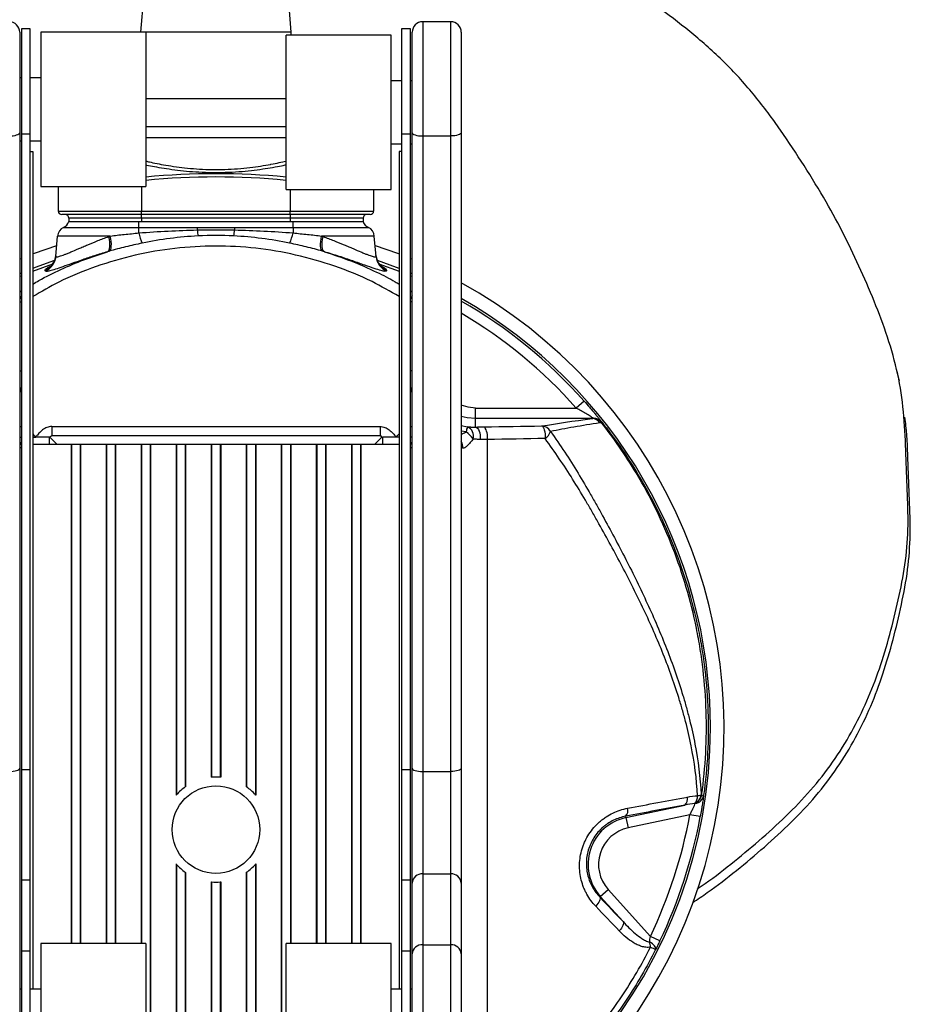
# Model space of a CAD drawing. Header units: millimetres. Extents: x 825 to 1221, y 673 to 1327.
# Tile 3 of 4: x 967 to 1221, y 828 to 1109. Entities that reach past the tile are written whole.
import ezdxf

# ---------------------------------------------------------------- set-up
doc = ezdxf.new("R2010")
doc.units = ezdxf.units.MM

msp = doc.modelspace()

# ---------------------------------------------------------------- linework, layer by layer
at = {"color": 7, "linetype": 'Continuous', "lineweight": 25}
for p, q in [((1007.01, 1176.86), (1001.27, 1105.08)), ((1044.27, 1105.08), (1038.53, 1176.86)), ((1089.77, 1108.08), (1081.77, 1108.08)), ((966.77, 1105.08), (966.77, 1076.42)), ((969.77, 1106.08), (967.27, 1106.08)), ((967.27, 1106.08), (967.27, 1076.12)), ((969.77, 1076.12), (969.77, 1106.08)), ((1002.77, 1105.08), (972.77, 1105.08)), ((972.77, 1105.08), (972.77, 1083.08)), ((1002.77, 1105.08), (1002.77, 1083.08)), ((1021.85, 1105.08), (1002.77, 1105.08)), ((1044.27, 1105.08), (1021.85, 1105.08)), ((1072.77, 1104.26), (1042.77, 1104.26)), ((1042.77, 1060.26), (1042.77, 1104.26)), ((1044.27, 1104.26), (1044.27, 1105.08)), ((1072.77, 1060.26), (1072.77, 1104.26)), ((1078.27, 1106.08), (1075.77, 1106.08)), ((1075.77, 1106.08), (1075.77, 1076.12)), ((1078.27, 1076.12), (1078.27, 1106.08)), ((1078.77, 1076.42), (1078.77, 1105.08)), ((1092.77, 1105.08), (1092.77, 1076.42)), ((967.27, 1092.08), (966.77, 1092.08)), ((972.77, 1092.08), (969.77, 1092.08)), ((1075.77, 1091.26), (1072.77, 1091.26)), ((1078.77, 1091.26), (1078.27, 1091.26)), ((1021.85, 1086.08), (1002.77, 1086.08)), ((1042.77, 1086.08), (1021.85, 1086.08)), ((972.77, 1083.08), (972.77, 1061.08)), ((1002.77, 1083.08), (1002.77, 1061.08)), ((966.77, 1076.42), (966.77, 895.07)), ((967.27, 1076.12), (969.77, 1076.12)), ((967.27, 1076.12), (967.27, 894.76)), ((969.77, 894.76), (969.77, 1076.12)), ((1021.85, 1078.08), (1002.77, 1078.08)), ((1042.77, 1078.08), (1021.85, 1078.08)), ((1075.77, 1076.12), (1078.27, 1076.12)), ((1075.77, 1076.12), (1075.77, 894.76)), ((1078.27, 894.76), (1078.27, 1076.12)), ((1078.77, 895.07), (1078.77, 1076.42)), ((1092.77, 1076.42), (1092.77, 895.07)), ((966.77, 1074.08), (967.27, 1074.08)), ((969.77, 1074.08), (972.77, 1074.08)), ((1002.77, 1075.08), (1042.77, 1075.08)), ((1072.77, 1073.26), (1075.77, 1073.26)), ((1078.27, 1073.26), (1078.77, 1073.26)), ((1081.77, 1075.51), (1089.77, 1075.51)), ((1081.77, 1075.51), (1081.77, 894.16)), ((1089.77, 894.16), (1089.77, 1075.51)), ((969.77, 1071.08), (970.52, 1071.08)), ((970.52, 1071.08), (970.52, 832.08)), ((1075.77, 1071.08), (1075.02, 1071.08)), ((1075.02, 1071.08), (1075.02, 832.08)), ((972.77, 1061.08), (1002.77, 1061.08)), ((977.77, 1061.08), (977.77, 1054.08)), ((1042.77, 1060.26), (1072.77, 1060.26)), ((1067.77, 1060.26), (1067.77, 1054.08)), ((977.77, 1054.08), (1001.57, 1054.08)), ((1001.57, 1054.08), (1043.97, 1054.08)), ((1001.57, 1053.08), (1001.57, 1054.08)), ((1043.97, 1053.08), (1043.97, 1054.08)), ((1043.97, 1054.08), (1067.77, 1054.08)), ((1001.57, 1053.08), (978.77, 1053.08)), ((1001.57, 1052.08), (980.77, 1052.08)), ((980.77, 1052.08), (980.77, 1051.08)), ((980.77, 1051.08), (1000.77, 1051.08)), ((1000.77, 1051.08), (1044.77, 1051.08)), ((1000.77, 1049.39), (1000.77, 1051.08)), ((1043.97, 1053.08), (1001.57, 1053.08)), ((1001.57, 1052.08), (1001.57, 1053.08)), ((1043.97, 1052.08), (1001.57, 1052.08)), ((1001.57, 1052.08), (1001.57, 1051.08)), ((1066.77, 1053.08), (1043.97, 1053.08)), ((1043.97, 1053.08), (1043.97, 1052.08)), ((1064.77, 1052.08), (1043.97, 1052.08)), ((1043.97, 1052.08), (1043.97, 1051.08)), ((1044.77, 1049.39), (1044.77, 1051.08)), ((1044.77, 1051.08), (1064.77, 1051.08)), ((1064.77, 1052.08), (1064.77, 1051.08)), ((979.25, 1049.39), (1000.77, 1049.39)), ((1000.77, 1047.83), (1000.77, 1049.39)), ((1000.77, 1049.39), (1017.46, 1049.39)), ((1017.46, 1049.39), (1017.46, 1048.67)), ((1028.07, 1049.39), (1044.77, 1049.39)), ((1028.07, 1049.39), (1028.07, 1048.67)), ((1044.77, 1049.39), (1066.28, 1049.39)), ((1044.77, 1049.39), (1044.77, 1047.83)), ((977.07, 1041.12), (977.58, 1046.95)), ((992.62, 1046.95), (977.58, 1046.95)), ((1067.95, 1046.95), (1052.91, 1046.95)), ((1068.46, 1041.12), (1067.95, 1046.95)), ((966.77, 1040.33), (967.27, 1040.54)), ((1068.5, 1040.97), (1068.44, 1041.4)), ((1078.27, 1040.54), (1078.77, 1040.33)), ((970.52, 1036.94), (976.2, 1039.02)), ((1069.29, 1039.04), (1075.02, 1036.94)), ((1071.48, 1037.23), (1071.46, 1036.98)), ((967.27, 1036.33), (966.77, 1036.12)), ((966.77, 1035.41), (967.27, 1035.63)), ((1078.77, 1036.12), (1078.27, 1036.33)), ((1078.27, 1035.63), (1078.77, 1035.41)), ((1217.79, 1005.49), (1217.2, 1008.13)), ((1096.83, 994.87), (1096.83, 997.87)), ((1096.83, 997.87), (1125.6, 997.87)), ((1127.84, 999.86), (1125.6, 997.87)), ((1096.83, 992.45), (1096.83, 994.87)), ((1130.09, 994.87), (1096.83, 994.87)), ((975.93, 992.58), (975.93, 989.99)), ((975.93, 992.58), (1069.6, 992.58)), ((1069.6, 992.58), (1069.6, 989.99)), ((966.77, 989.58), (967.27, 989.58)), ((970.52, 989.58), (971.35, 989.58)), ((975.25, 989.58), (971.35, 989.58)), ((977.4, 987.58), (975.39, 989.59)), ((975.93, 989.99), (1069.6, 989.99)), ((1068.14, 987.58), (1070.14, 989.59)), ((1074.19, 989.58), (1070.28, 989.58)), ((1075.02, 989.58), (1074.19, 989.58)), ((1078.77, 989.58), (1078.27, 989.58)), ((970.52, 987.58), (981.41, 987.58)), ((981.41, 987.58), (981.41, 845.08)), ((981.41, 987.58), (981.52, 987.58)), ((981.52, 987.58), (981.52, 845.08)), ((981.52, 987.58), (984.02, 987.58)), ((984.02, 987.58), (984.02, 845.08)), ((984.02, 987.58), (984.12, 987.58)), ((984.12, 987.58), (984.12, 845.08)), ((984.12, 987.58), (991.41, 987.58)), ((991.41, 987.58), (991.41, 845.08)), ((991.41, 987.58), (991.52, 987.58)), ((991.52, 987.58), (991.52, 845.08)), ((991.52, 987.58), (994.02, 987.58)), ((994.02, 987.58), (994.02, 845.08)), ((994.02, 987.58), (994.12, 987.58)), ((994.12, 987.58), (994.12, 845.08)), ((994.12, 987.58), (1001.41, 987.58)), ((1001.41, 987.58), (1001.41, 845.08)), ((1001.41, 987.58), (1001.52, 987.58)), ((1001.52, 987.58), (1001.52, 845.08)), ((1001.52, 987.58), (1004.02, 987.58)), ((1004.02, 987.58), (1004.02, 800.08)), ((1004.02, 987.58), (1004.12, 987.58)), ((1004.12, 987.58), (1004.12, 800.08)), ((1004.12, 987.58), (1011.41, 987.58)), ((1011.41, 987.58), (1011.41, 887.39)), ((1011.41, 987.58), (1011.52, 987.58)), ((1011.52, 987.58), (1011.52, 887.51)), ((1011.52, 987.58), (1014.02, 987.58)), ((1014.02, 987.58), (1014.02, 889.77)), ((1014.02, 987.58), (1014.12, 987.58)), ((1014.12, 987.58), (1014.12, 889.84)), ((1014.12, 987.58), (1021.41, 987.58)), ((1021.41, 987.58), (1021.41, 892.52)), ((1021.41, 987.58), (1021.52, 987.58)), ((1021.52, 987.58), (1021.52, 892.53)), ((1021.52, 987.58), (1024.02, 987.58)), ((1024.02, 987.58), (1024.02, 892.53)), ((1024.02, 987.58), (1024.12, 987.58)), ((1024.12, 987.58), (1024.12, 892.52)), ((1024.12, 987.58), (1031.41, 987.58)), ((1031.41, 987.58), (1031.41, 889.84)), ((1031.41, 987.58), (1031.52, 987.58)), ((1031.52, 987.58), (1031.52, 889.77)), ((1031.52, 987.58), (1034.02, 987.58)), ((1034.02, 987.58), (1034.02, 887.51)), ((1034.02, 987.58), (1034.12, 987.58)), ((1034.12, 987.58), (1034.12, 887.39)), ((1034.12, 987.58), (1041.41, 987.58)), ((1041.41, 987.58), (1041.41, 800.08)), ((1041.41, 987.58), (1041.52, 987.58)), ((1041.52, 987.58), (1041.52, 800.08)), ((1041.52, 987.58), (1044.02, 987.58)), ((1044.02, 987.58), (1044.02, 845.08)), ((1044.02, 987.58), (1044.12, 987.58)), ((1044.12, 987.58), (1044.12, 845.08)), ((1044.12, 987.58), (1051.41, 987.58)), ((1051.41, 987.58), (1051.41, 845.08)), ((1051.41, 987.58), (1051.52, 987.58)), ((1051.52, 987.58), (1051.52, 845.08)), ((1051.52, 987.58), (1054.02, 987.58)), ((1054.02, 987.58), (1054.02, 845.08)), ((1054.02, 987.58), (1054.12, 987.58)), ((1054.12, 987.58), (1054.12, 845.08)), ((1054.12, 987.58), (1061.41, 987.58)), ((1061.41, 987.58), (1061.41, 845.08)), ((1061.41, 987.58), (1061.52, 987.58)), ((1061.52, 987.58), (1061.52, 845.08)), ((1061.52, 987.58), (1064.02, 987.58)), ((1064.02, 987.58), (1064.02, 845.08)), ((1064.02, 987.58), (1064.12, 987.58)), ((1064.12, 987.58), (1064.12, 845.08)), ((1064.12, 987.58), (1075.02, 987.58)), ((966.77, 895.07), (966.77, 862.33)), ((967.27, 894.76), (969.77, 894.76)), ((967.27, 894.76), (967.27, 863.2)), ((969.77, 863.2), (969.77, 894.76)), ((1075.77, 894.76), (1078.27, 894.76)), ((1075.77, 894.76), (1075.77, 863.2)), ((1078.27, 863.2), (1078.27, 894.76)), ((1078.77, 862.33), (1078.77, 895.07)), ((1081.77, 894.16), (1089.77, 894.16)), ((1081.77, 894.16), (1081.77, 864.93)), ((1089.77, 864.93), (1089.77, 894.16)), ((1092.77, 895.07), (1092.77, 862.33)), ((1139.76, 881), (1156.56, 884.57)), ((1139.68, 881.38), (1139.76, 881)), ((1139.76, 881), (1140.39, 878.07)), ((1158.02, 881.82), (1140.39, 878.07)), ((1160.97, 881.28), (1158.02, 881.82)), ((1011.41, 867.78), (1011.41, 800.08)), ((1011.52, 867.66), (1011.52, 800.08)), ((1014.02, 865.4), (1014.02, 800.08)), ((1014.12, 865.33), (1014.12, 800.08)), ((1031.41, 865.33), (1031.41, 800.08)), ((1031.52, 865.4), (1031.52, 800.08)), ((1034.02, 867.66), (1034.02, 800.08)), ((1034.12, 867.78), (1034.12, 800.08)), ((967.27, 863.2), (969.77, 863.2)), ((967.27, 863.2), (967.27, 843.01)), ((969.77, 843.01), (969.77, 863.2)), ((1021.41, 862.65), (1021.41, 800.08)), ((1021.52, 862.64), (1021.52, 800.08)), ((1024.02, 862.64), (1024.02, 800.08)), ((1024.12, 862.65), (1024.12, 800.08)), ((1075.77, 863.2), (1078.27, 863.2)), ((1075.77, 863.2), (1075.77, 843.01)), ((1078.27, 843.01), (1078.27, 863.2)), ((1081.77, 864.93), (1081.77, 844.74)), ((1081.77, 864.93), (1089.77, 864.93)), ((1089.77, 844.74), (1089.77, 864.93)), ((966.77, 862.33), (966.77, 842.14)), ((1078.77, 842.14), (1078.77, 862.33)), ((1092.77, 862.33), (1092.77, 842.14)), ((1132.46, 858.52), (1134.68, 860.52)), ((1134.68, 860.52), (1146.75, 847.12)), ((1132.28, 858.36), (1132.46, 858.52)), ((1138.94, 851.32), (1132.46, 858.52)), ((1149.45, 845.83), (1146.75, 847.12)), ((967.27, 843.01), (969.77, 843.01)), ((967.27, 843.01), (967.27, 800.08)), ((969.77, 800.08), (969.77, 843.01)), ((1002.77, 845.08), (972.77, 845.08)), ((972.77, 845.08), (972.77, 801.08)), ((1002.77, 845.08), (1002.77, 801.08)), ((1072.77, 845.08), (1042.77, 845.08)), ((1042.77, 823.08), (1042.77, 845.08)), ((1072.77, 823.08), (1072.77, 845.08)), ((1075.77, 843.01), (1075.77, 800.08)), ((1075.77, 843.01), (1078.27, 843.01)), ((1078.27, 800.08), (1078.27, 843.01)), ((1081.77, 844.74), (1081.77, 798.08)), ((1081.77, 844.74), (1089.77, 844.74)), ((1089.77, 798.08), (1089.77, 844.74)), ((966.77, 842.14), (966.77, 801.08)), ((1078.77, 801.08), (1078.77, 842.14)), ((1092.77, 842.14), (1092.77, 801.08)), ((967.27, 832.08), (966.77, 832.08)), ((972.77, 832.08), (969.77, 832.08)), ((1075.77, 832.08), (1072.77, 832.08)), ((1078.77, 832.08), (1078.27, 832.08))]:
    msp.add_line(p, q, dxfattribs=at)
at = {"color": 1, "linetype": 'Continuous', "lineweight": 25}
for p, q in [((1081.77, 1108.08), (1081.77, 1075.51)), ((1089.77, 1075.51), (1089.77, 1108.08)), ((1001.57, 1061.08), (1001.57, 1054.08)), ((1043.97, 1060.26), (1043.97, 1054.08)), ((966.77, 1031.02), (967.27, 1031.31)), ((1078.27, 1031.32), (1078.77, 1031.02)), ((966.77, 1029.86), (967.27, 1029.07)), ((1078.77, 1029.86), (1078.27, 1029.07)), ((966.77, 1028.18), (967.27, 1028.18)), ((1078.77, 1028.18), (1078.27, 1028.18)), ((966.77, 1008.52), (967.27, 1008.52)), ((1078.77, 1008.52), (1078.27, 1008.52)), ((1092.77, 992.91), (1094.59, 992.5)), ((975.25, 987.58), (975.25, 989.58)), ((1070.28, 989.58), (1070.28, 987.58)), ((1094.17, 991.06), (1092.77, 991.22)), ((966.77, 986.58), (967.27, 986.58)), ((1078.27, 986.58), (1078.77, 986.58))]:
    msp.add_line(p, q, dxfattribs=at)
at = {"color": 7, "linetype": 'Continuous', "lineweight": 25, "flags": 128}
for points in [[(963.77, 1075.51), (964.35, 1075.53), (964.92, 1075.58), (965.43, 1075.66), (965.89, 1075.78), (966.26, 1075.91), (966.54, 1076.07), (966.71, 1076.24), (966.77, 1076.42)], [(1078.77, 1076.42), (1078.83, 1076.24), (1079, 1076.07), (1079.27, 1075.91), (1079.65, 1075.78), (1080.1, 1075.66), (1080.62, 1075.58), (1081.18, 1075.53), (1081.77, 1075.51)], [(1092.77, 1076.42), (1092.71, 1076.24), (1092.54, 1076.07), (1092.26, 1075.91), (1091.89, 1075.78), (1091.43, 1075.66), (1090.92, 1075.58), (1090.35, 1075.53), (1089.77, 1075.51)], [(991.82, 1042.46), (992.06, 1042.63), (992.26, 1042.93), (992.4, 1043.35), (992.48, 1043.89), (992.5, 1044.52), (992.46, 1045.23), (992.36, 1046), (992.2, 1046.8)], [(992.31, 1042.61), (992.54, 1042.78), (992.71, 1043.09), (992.84, 1043.52), (992.91, 1044.06), (992.92, 1044.69), (992.88, 1045.39), (992.78, 1046.16), (992.62, 1046.95)], [(1053.22, 1042.61), (1053, 1042.78), (1052.82, 1043.09), (1052.7, 1043.52), (1052.63, 1044.06), (1052.61, 1044.69), (1052.66, 1045.39), (1052.76, 1046.16), (1052.91, 1046.95)], [(1053.71, 1042.46), (1053.47, 1042.63), (1053.28, 1042.93), (1053.14, 1043.35), (1053.06, 1043.89), (1053.04, 1044.52), (1053.08, 1045.23), (1053.18, 1046), (1053.34, 1046.8)], [(970.52, 1041.84), (970.95, 1042.01), (977.35, 1044.29)], [(1068.19, 1044.29), (1074.58, 1042.01), (1075.02, 1041.84)], [(976.69, 1039.97), (971.21, 1037.95), (970.52, 1037.68)], [(1075.02, 1037.68), (1074.33, 1037.95), (1068.92, 1039.95)], [(1096.83, 992.45), (1097.12, 992.35), (1097.4, 992.12), (1097.66, 991.77), (1097.87, 991.31), (1098.04, 990.77), (1098.16, 990.17), (1098.21, 989.53), (1098.2, 988.89)], [(1115.75, 992.76), (1115.96, 992.66), (1116.15, 992.43), (1116.33, 992.07), (1116.48, 991.61), (1116.6, 991.06), (1116.68, 990.45), (1116.71, 989.81), (1116.7, 989.17)], [(963.77, 894.16), (964.35, 894.18), (964.92, 894.23), (965.43, 894.31), (965.89, 894.42), (966.26, 894.56), (966.54, 894.72), (966.71, 894.89), (966.77, 895.07)], [(1078.77, 895.07), (1078.83, 894.89), (1079, 894.72), (1079.27, 894.56), (1079.65, 894.42), (1080.1, 894.31), (1080.62, 894.23), (1081.18, 894.18), (1081.77, 894.16)], [(1092.77, 895.07), (1092.71, 894.89), (1092.54, 894.72), (1092.26, 894.56), (1091.89, 894.42), (1091.43, 894.31), (1090.92, 894.23), (1090.35, 894.18), (1089.77, 894.16)], [(1132.28, 858.36), (1132.37, 858.15), (1132.4, 857.89), (1132.35, 857.58), (1132.23, 857.23), (1132.04, 856.86), (1131.79, 856.47), (1131.5, 856.08), (1131.15, 855.69)], [(1138.94, 851.32), (1139.04, 851.11), (1139.06, 850.84), (1139.02, 850.53), (1138.91, 850.19), (1138.74, 849.82), (1138.5, 849.43), (1138.21, 849.04), (1137.88, 848.66)], [(1148.24, 843.37), (1148.29, 843.58), (1148.26, 843.82), (1148.14, 844.09), (1147.94, 844.38), (1147.66, 844.68), (1147.32, 844.98), (1146.93, 845.27), (1146.49, 845.55)]]:
    msp.add_lwpolyline(points, dxfattribs=at)
at = {"color": 1, "linetype": 'Continuous', "lineweight": 25, "flags": 128}
for points in [[(967.27, 1003.91), (967.25, 1003.86), (966.77, 1002.23)], [(1078.77, 1002.23), (1078.28, 1003.86), (1078.27, 1003.91)], [(1096.83, 997.87), (1094.75, 998.07), (1092.77, 998.67)], [(1096.83, 994.87), (1094.46, 995.08), (1092.77, 995.49)]]:
    msp.add_lwpolyline(points, dxfattribs=at)
at = {"color": 7, "linetype": 'Continuous', "lineweight": 25}
msp.add_circle((1022.77, 877.58), 12.5, dxfattribs=at)
for centre, radius, start, end in [((963.77, 1105.08), 3, 0, 90), ((1081.77, 1105.08), 3, 90, 180), ((1089.77, 1105.08), 3, 0, 90), ((978.77, 1054.08), 1, 180, 270), ((1066.77, 1054.08), 1, 270, 0), ((977.94, 1052.08), 3, 296.0036, 340.5288), ((979.77, 1052.08), 1, 0, 90), ((1065.77, 1052.08), 1, 90, 180), ((1067.6, 1052.08), 3, 199.4712, 243.9964), ((980.57, 1046.69), 3, 116.0036, 175), ((1024.82, 1048.83), 7.35, 181.2858, 194.716), ((1020.72, 1048.83), 7.35, 345.284, 358.7142), ((1064.97, 1046.69), 3, 5, 63.9964), ((1013.75, 1050.55), 13.27, 191.8436, 205.1341), ((1031.78, 1050.55), 13.27, 334.8659, 348.1564), ((972.13, 1041.83), 4.99, 292.7098, 354.9727), ((972.1, 1041.56), 4.99, 293.284, 354.973), ((1073.43, 1041.56), 4.99, 185.027, 246.716), ((1022.77, 906.58), 145, 118.8657, 263.2551), ((1022.77, 906.58), 145, 276.7449, 61.1343), ((1022.77, 906.58), 141.12, 119.7375, 0), ((1022.77, 906.58), 141.12, 0, 60.2625), ((1022.77, 906.58), 140.5, 41.5962, 60.1177), ((1130, 992.08), 2.8, 33.5463, 88.0152), ((1130.64, 992.16), 2.8, 38.8671, 93.418), ((1130.27, 991.85), 3.12, 39.1159, 86.3557), ((1098.37, 990.64), 4.22, 153.7004, 174.2067), ((1093.41, 989.89), 2.86, 343.2633, 65.7945), ((1095.62, 989.8), 4.63, 348.8157, 35.672), ((1115.67, 989.86), 2.9, 26.9349, 88.3406), ((1131.72, 995.08), 1.6, 307.7829, 313.688), ((1090.43, 985.36), 6.82, 32.9625, 56.7539), ((1114.51, 992.47), 3.97, 303.6151, 340.879), ((1141.2, 981.82), 2.89, 300.6888, 305.5906), ((1022.77, 877.58), 15, 94.7802, 95.1821), ((1022.77, 877.58), 15, 85.2198, 94.7802), ((1022.77, 877.58), 15, 84.8179, 85.2198), ((1022.77, 877.58), 15, 125.6853, 138.5904), ((1022.77, 877.58), 15, 125.1939, 125.6853), ((1022.77, 877.58), 15, 54.3147, 54.8061), ((1022.77, 877.58), 15, 41.4096, 54.3147), ((1022.77, 877.58), 15, 138.5904, 139.1994), ((1022.77, 877.58), 15, 40.8006, 41.4096), ((1155.07, 886.32), 2.3, 310.3169, 14.217), ((1158.05, 887.96), 3.23, 295.4849, 352.0937), ((1157.01, 887.17), 3.22, 318.7795, 1.2246), ((1158.12, 888.01), 3.31, 295.97, 350.6966), ((1159.15, 887.85), 2.84, 278.4729, 351.0126), ((1159.27, 892.71), 5.56, 279.9974, 290.8176), ((1169.58, 946.44), 59.53, 262.0822, 262.6338), ((1137.96, 883.02), 2.38, 316.3817, 15.9129), ((1142.6, 867.65), 13.65, 102, 222), ((1022.77, 906.58), 137.5, 334.3773, 349.6227), ((1022.77, 906.58), 140.5, 334.3773, 349.6227), ((1142.6, 867.65), 10.65, 102, 222), ((1022.77, 877.58), 15, 220.8006, 221.4096), ((1022.77, 877.58), 15, 221.4096, 234.3147), ((1022.77, 877.58), 15, 234.3147, 234.8061), ((1022.77, 877.58), 15, 305.1939, 305.6853), ((1022.77, 877.58), 15, 305.6853, 318.5904), ((1022.77, 877.58), 15, 318.5904, 319.1994), ((1022.77, 877.58), 15, 264.8179, 265.2198), ((1022.77, 877.58), 15, 265.2198, 274.7802), ((1022.77, 877.58), 15, 274.7802, 275.1821), ((1081.58, 862.12), 2.82, 86.1913, 175.6015), ((1089.96, 862.12), 2.82, 4.3985, 93.8087), ((1081.58, 841.92), 2.82, 86.1913, 175.6015), ((1089.96, 841.92), 2.82, 4.3985, 93.8087), ((1139, 843.1), 7.88, 7.078, 18.1453), ((1170.15, 889.74), 51.29, 242.9468, 244.7185)]:
    msp.add_arc(centre, radius, start, end, dxfattribs=at)
at = {"color": 1, "linetype": 'Continuous', "lineweight": 25}
for centre, radius, start, end in [((1022.77, 859.08), 205.66, 84.4192, 95.5808), ((1022.77, 859.08), 204.72, 84.3937, 95.6063), ((1073.41, 1041.83), 4.99, 189.9752, 247.288), ((1022.77, 906.58), 137.5, 41.5962, 59.3967), ((1090.17, 986.59), 3.11, 356.2674, 33.37)]:
    msp.add_arc(centre, radius, start, end, dxfattribs=at)
at = {"color": 7, "linetype": 'Continuous', "lineweight": 25}
for points, knots in [([(1160.13, 860.7), (1160.89, 861.2), (1164.56, 863.65), (1170.76, 868.52), (1178.75, 875.19), (1186.38, 882.21), (1193.47, 889.69), (1199.63, 897.81), (1204.87, 906.41), (1209.16, 915.4), (1212.67, 924.77), (1215.48, 934.47), (1217.83, 944.39), (1219.77, 954.38), (1220.45, 964.45), (1220.06, 974.48), (1219.68, 984.82), (1219.25, 995.46), (1217.85, 1006.3), (1214.96, 1016.83), (1211.21, 1027.1), (1206.89, 1037.15), (1202.22, 1047.06), (1196.82, 1057.05), (1190.64, 1067.05), (1183.99, 1077.22), (1176.71, 1087.01), (1168.5, 1096.19), (1159.37, 1104.31), (1149.84, 1111.74), (1139.87, 1118.36), (1129.23, 1124.1), (1117.94, 1128.79), (1106.34, 1132.82), (1096.24, 1136.33), (1087.33, 1138.53), (1079.82, 1139.7), (1072.15, 1140.02), (1064.47, 1139.58), (1056.84, 1139.02), (1049.26, 1138.37), (1044.2, 1138.04), (1041.68, 1137.63), (1041.66, 1137.62)], [0, 0, 0, 0, 0.006342, 0.030717, 0.055094, 0.079488, 0.103863, 0.128263, 0.152689, 0.177088, 0.201469, 0.226991, 0.252563, 0.278123, 0.303591, 0.329146, 0.354768, 0.382657, 0.410444, 0.43831, 0.466212, 0.494061, 0.521919, 0.54977, 0.580416, 0.611061, 0.641709, 0.672343, 0.702994, 0.732036, 0.761056, 0.790089, 0.819097, 0.848125, 0.87714, 0.89478, 0.912424, 0.930016, 0.947633, 0.965237, 0.982522, 0.999903, 1, 1, 1, 1]), ([(1000.77, 1047.83), (1003.54, 1048.06), (1006.32, 1048.24), (1011.89, 1048.52), (1014.67, 1048.61), (1017.46, 1048.67)], [0, 0, 0, 0, 0.5, 0.5, 1, 1, 1, 1]), ([(1017.46, 1049.39), (1018.45, 1049.39), (1019.44, 1049.39), (1020.43, 1049.39), (1022.98, 1049.39), (1025.53, 1049.39), (1028.07, 1049.39)], [0, 0, 0, 0, 0.00296863, 0.00296863, 0.00296863, 0.01061111, 0.01061111, 0.01061111, 0.01061111]), ([(1017.46, 1048.67), (1019.23, 1048.7), (1021, 1048.71), (1024.54, 1048.71), (1026.31, 1048.7), (1028.07, 1048.67)], [0, 0, 0, 0, 0.5, 0.5, 1, 1, 1, 1]), ([(1028.07, 1048.67), (1030.86, 1048.61), (1033.65, 1048.52), (1039.21, 1048.24), (1041.99, 1048.06), (1044.77, 1047.83)], [0, 0, 0, 0, 0.5, 0.5, 1, 1, 1, 1]), ([(977.07, 1041.12), (977.06, 1041.03), (977.15, 1040.98), (977.42, 1040.98), (977.54, 1041), (977.81, 1041.06), (977.98, 1041.1), (978.53, 1041.27), (978.99, 1041.43), (979.79, 1041.75), (980.08, 1041.86), (980.69, 1042.11), (981.02, 1042.25), (982.06, 1042.69), (982.81, 1043.01), (984.02, 1043.53), (984.43, 1043.71), (985.3, 1044.08), (985.75, 1044.27), (987.13, 1044.85), (988.09, 1045.24), (990.08, 1046.02), (991.12, 1046.42), (992.2, 1046.8)], [0, 0, 0, 0, 0.125, 0.125, 0.1875, 0.1875, 0.25, 0.25, 0.375, 0.375, 0.4375, 0.4375, 0.5, 0.5, 0.625, 0.625, 0.6875, 0.6875, 0.75, 0.75, 0.875, 0.875, 1, 1, 1, 1]), ([(992.62, 1046.95), (993.93, 1047.12), (995.26, 1047.26), (997.3, 1047.48), (997.99, 1047.54), (999.38, 1047.69), (1000.07, 1047.76), (1000.77, 1047.83)], [0, 0, 0, 0, 0.5, 0.5, 0.75, 0.75, 1, 1, 1, 1]), ([(1017.7, 1046.96), (1015.01, 1046.83), (1012.34, 1046.6), (1007.02, 1045.92), (1004.37, 1045.47), (1001.74, 1044.91)], [0, 0, 0, 0, 0.5, 0.5, 1, 1, 1, 1]), ([(1043.79, 1044.91), (1041.16, 1045.47), (1038.52, 1045.92), (1033.2, 1046.6), (1030.52, 1046.83), (1027.83, 1046.96)], [0, 0, 0, 0, 0.5, 0.5, 1, 1, 1, 1]), ([(1044.77, 1047.83), (1046.16, 1047.69), (1047.53, 1047.55), (1049.57, 1047.34), (1050.25, 1047.27), (1051.59, 1047.12), (1052.26, 1047.04), (1052.91, 1046.95)], [0, 0, 0, 0, 0.5, 0.5, 0.75, 0.75, 1, 1, 1, 1]), ([(1053.34, 1046.8), (1054.42, 1046.42), (1055.45, 1046.02), (1057.45, 1045.24), (1058.4, 1044.85), (1059.78, 1044.27), (1060.23, 1044.08), (1061.1, 1043.71), (1061.51, 1043.54), (1062.72, 1043.02), (1063.47, 1042.69), (1064.49, 1042.26), (1064.82, 1042.12), (1065.44, 1041.87), (1065.73, 1041.75), (1066.54, 1041.43), (1067, 1041.27), (1067.55, 1041.1), (1067.71, 1041.06), (1067.99, 1041), (1068.11, 1040.98), (1068.38, 1040.98), (1068.47, 1041.02), (1068.46, 1041.12)], [0, 0, 0, 0, 0.125, 0.125, 0.25, 0.25, 0.3125, 0.3125, 0.375, 0.375, 0.5, 0.5, 0.5625, 0.5625, 0.625, 0.625, 0.75, 0.75, 0.8125, 0.8125, 0.875, 0.875, 1, 1, 1, 1]), ([(991.82, 1042.46), (990.53, 1042.08), (989.29, 1041.69), (986.92, 1040.92), (985.78, 1040.54), (983.62, 1039.79), (982.61, 1039.43), (980.73, 1038.77), (979.86, 1038.46), (978.27, 1037.91), (977.57, 1037.67), (976.34, 1037.28), (975.82, 1037.12), (974.96, 1036.91), (974.64, 1036.86), (974.2, 1036.85), (974.08, 1036.89), (974.08, 1036.98)], [0, 0, 0, 0, 0.125, 0.125, 0.25, 0.25, 0.375, 0.375, 0.5, 0.5, 0.625, 0.625, 0.75, 0.75, 0.875, 0.875, 1, 1, 1, 1]), ([(1001.74, 1044.91), (1000.15, 1044.58), (998.57, 1044.22), (995.42, 1043.46), (993.86, 1043.06), (992.31, 1042.61)], [0, 0, 0, 0, 0.5, 0.5, 1, 1, 1, 1]), ([(1053.22, 1042.61), (1051.68, 1043.06), (1050.11, 1043.46), (1046.96, 1044.22), (1045.38, 1044.58), (1043.79, 1044.91)], [0, 0, 0, 0, 0.5, 0.5, 1, 1, 1, 1]), ([(1065.29, 1038.6), (1065.25, 1038.61), (1064.3, 1038.94), (1061.86, 1039.82), (1058.06, 1041.12), (1055.16, 1042.01), (1053.71, 1042.46)], [0, 0, 0, 0, 0.015253, 0.348137, 0.674093, 1, 1, 1, 1]), ([(977.06, 1041.25), (977.05, 1041.11), (977.01, 1040.65), (976.77, 1039.97), (976.42, 1039.3), (976.08, 1038.84), (975.93, 1038.68), (975.86, 1038.61)], [0, 0, 0, 0, 0.112233, 0.363505, 0.596178, 0.817221, 1, 1, 1, 1]), ([(1069.97, 1038.29), (1069.98, 1038.29), (1070, 1038.28), (1069.89, 1038.36), (1069.63, 1038.6), (1069.27, 1039.04), (1068.93, 1039.56), (1068.79, 1039.97), (1068.74, 1040.11)], [0, 0, 0, 0, 0.090301, 0.325459, 0.524853, 0.713606, 0.90458, 1, 1, 1, 1]), ([(1130.47, 994.96), (1130.37, 995.03), (1130.24, 995.11), (1129.92, 995.31), (1129.74, 995.42), (1129.36, 995.66), (1129.16, 995.78), (1128.74, 996.03), (1128.53, 996.16), (1127.88, 996.55), (1127.43, 996.82), (1126.52, 997.34), (1126.06, 997.61), (1125.6, 997.87)], [0, 0, 0, 0, 0.125, 0.125, 0.25, 0.25, 0.375, 0.375, 0.5, 0.5, 0.75, 0.75, 1, 1, 1, 1]), ([(1127.84, 999.86), (1128.37, 999.26), (1128.89, 998.67), (1129.64, 997.79), (1129.89, 997.49), (1130.38, 996.92), (1130.61, 996.64), (1131.06, 996.1), (1131.28, 995.84), (1131.68, 995.34), (1131.87, 995.11), (1132.13, 994.79), (1132.21, 994.69), (1132.37, 994.5), (1132.44, 994.41), (1132.64, 994.16), (1132.74, 994.02), (1132.82, 993.92)], [0, 0, 0, 0, 0.25, 0.25, 0.375, 0.375, 0.5, 0.5, 0.625, 0.625, 0.75, 0.75, 0.8125, 0.8125, 0.875, 0.875, 1, 1, 1, 1]), ([(1158.84, 856.77), (1160.23, 857.7), (1164.54, 860.58), (1171.36, 865.88), (1179.34, 872.56), (1186.97, 879.58), (1194.06, 887.06), (1200.22, 895.18), (1205.46, 903.78), (1209.76, 912.77), (1213.27, 922.14), (1216.08, 931.84), (1218.43, 941.76), (1220.37, 951.75), (1221.04, 961.82), (1220.67, 971.85), (1220.22, 982.18), (1220.12, 990.02), (1219.47, 994.42), (1219.35, 995.22)], [0, 0, 0, 0, 0.029554, 0.091395, 0.153241, 0.215132, 0.276972, 0.338878, 0.400847, 0.462751, 0.524606, 0.589359, 0.654235, 0.719084, 0.783699, 0.848533, 0.913538, 0.984295, 1, 1, 1, 1]), ([(975.93, 992.58), (975.69, 992.58), (975.46, 992.56), (974.99, 992.47), (974.76, 992.4), (974.09, 992.15), (973.69, 991.91), (973.12, 991.48), (972.94, 991.33), (972.59, 991), (972.43, 990.84), (972.11, 990.49), (971.95, 990.31), (971.73, 990.04), (971.65, 989.95), (971.5, 989.77), (971.43, 989.68), (971.35, 989.58)], [0, 0, 0, 0, 0.125, 0.125, 0.25, 0.25, 0.5, 0.5, 0.625, 0.625, 0.75, 0.75, 0.875, 0.875, 0.9375, 0.9375, 1, 1, 1, 1]), ([(1069.6, 992.58), (1069.84, 992.58), (1070.08, 992.56), (1070.54, 992.47), (1070.77, 992.4), (1071.44, 992.15), (1071.85, 991.91), (1072.41, 991.48), (1072.6, 991.33), (1072.94, 991), (1073.11, 990.84), (1073.43, 990.49), (1073.58, 990.31), (1073.81, 990.04), (1073.89, 989.95), (1074.04, 989.77), (1074.11, 989.68), (1074.19, 989.58)], [0, 0, 0, 0, 0.125, 0.125, 0.25, 0.25, 0.5, 0.5, 0.625, 0.625, 0.75, 0.75, 0.875, 0.875, 0.9375, 0.9375, 1, 1, 1, 1]), ([(1094.59, 992.5), (1094.92, 992.48), (1095.27, 992.46), (1096.01, 992.43), (1096.41, 992.43), (1096.83, 992.45)], [0, 0, 0, 0, 0.5, 0.5, 1, 1, 1, 1]), ([(1132.33, 993.62), (1129.74, 993.23), (1127.28, 992.83), (1122.59, 992.01), (1120.37, 991.59), (1118.26, 991.17)], [0, 0, 0, 0, 0.5, 0.5, 1, 1, 1, 1]), ([(1096.16, 989.07), (1096.02, 988.88), (1095.89, 988.7), (1095.62, 988.35), (1095.48, 988.18), (1095.21, 987.86), (1095.07, 987.7), (1094.81, 987.41), (1094.67, 987.27), (1094.42, 987.02), (1094.29, 986.91), (1094.05, 986.71), (1093.94, 986.62), (1093.72, 986.49), (1093.62, 986.44), (1093.43, 986.38), (1093.35, 986.37), (1093.27, 986.39)], [0, 0, 0, 0, 0.125, 0.125, 0.25, 0.25, 0.375, 0.375, 0.5, 0.5, 0.625, 0.625, 0.75, 0.75, 0.875, 0.875, 1, 1, 1, 1]), ([(1098.2, 988.89), (1097.82, 988.89), (1097.46, 988.91), (1096.78, 988.97), (1096.46, 989.01), (1096.16, 989.07)], [0, 0, 0, 0, 0.5, 0.5, 1, 1, 1, 1]), ([(1160.23, 887.24), (1159.95, 892.11), (1159.3, 896.85), (1157.91, 903.84), (1157.38, 906.15), (1156.49, 909.58), (1156.18, 910.72), (1155.53, 912.99), (1155.19, 914.12), (1153.44, 919.74), (1151.84, 924.12), (1148.37, 932.71), (1146.49, 936.93), (1142.54, 945.25), (1140.46, 949.36), (1136.16, 957.52), (1133.93, 961.56), (1131.08, 966.6), (1130.51, 967.6), (1129.35, 969.61), (1128.77, 970.61), (1127.01, 973.61), (1125.8, 975.6), (1122.09, 981.5), (1119.48, 985.37), (1116.7, 989.17)], [0, 0, 0, 0, 0.125, 0.125, 0.1875, 0.1875, 0.21875, 0.21875, 0.25, 0.25, 0.375, 0.375, 0.5, 0.5, 0.625, 0.625, 0.75, 0.75, 0.78125, 0.78125, 0.8125, 0.8125, 0.875, 0.875, 1, 1, 1, 1]), ([(1118.26, 991.17), (1121.03, 987.29), (1123.63, 983.33), (1127.33, 977.3), (1128.53, 975.27), (1130.27, 972.2), (1130.85, 971.18), (1131.99, 969.13), (1132.56, 968.1), (1135.39, 962.96), (1137.6, 958.84), (1141.86, 950.53), (1143.91, 946.34), (1147.81, 937.87), (1149.66, 933.58), (1153.08, 924.85), (1154.65, 920.41), (1156.37, 914.71), (1156.7, 913.56), (1157.33, 911.26), (1157.63, 910.11), (1158.5, 906.63), (1159.01, 904.29), (1160.36, 897.22), (1160.98, 892.43), (1161.24, 887.52)], [0, 0, 0, 0, 0.125, 0.125, 0.1875, 0.1875, 0.21875, 0.21875, 0.25, 0.25, 0.375, 0.375, 0.5, 0.5, 0.625, 0.625, 0.75, 0.75, 0.78125, 0.78125, 0.8125, 0.8125, 0.875, 0.875, 1, 1, 1, 1]), ([(1161.38, 887.48), (1161.94, 891.46), (1162.32, 895.44), (1162.74, 903.38), (1162.78, 907.35), (1162.53, 915.28), (1162.24, 919.23), (1161.55, 925.16), (1161.28, 927.14), (1160.65, 931.08), (1160.29, 933.06), (1159.09, 938.96), (1158.12, 942.84), (1155.88, 950.46), (1154.6, 954.22), (1151.73, 961.6), (1150.14, 965.23), (1146.65, 972.38), (1144.74, 975.89), (1142.68, 979.34)], [0, 0, 0, 0, 0.125, 0.125, 0.25, 0.25, 0.375, 0.375, 0.4375, 0.4375, 0.5, 0.5, 0.625, 0.625, 0.75, 0.75, 0.875, 0.875, 1, 1, 1, 1]), ([(1142.88, 979.47), (1144.98, 976.02), (1146.9, 972.51), (1150.44, 965.36), (1152.06, 961.72), (1154.97, 954.33), (1156.26, 950.57), (1158.54, 942.93), (1159.53, 939.04), (1160.75, 933.12), (1161.12, 931.14), (1161.76, 927.18), (1162.04, 925.2), (1162.75, 919.26), (1163.05, 915.29), (1163.32, 907.34), (1163.29, 903.36), (1162.88, 895.39), (1162.5, 891.4), (1161.95, 887.4)], [0, 0, 0, 0, 0.125, 0.125, 0.25, 0.25, 0.375, 0.375, 0.5, 0.5, 0.5625, 0.5625, 0.625, 0.625, 0.75, 0.75, 0.875, 0.875, 1, 1, 1, 1]), ([(885.22, 952.35), (884.52, 951.88), (880.91, 949.47), (874.78, 944.65), (866.79, 937.98), (859.16, 930.96), (852.07, 923.48), (845.91, 915.36), (840.67, 906.75), (836.38, 897.77), (832.87, 888.39), (830.05, 878.7), (827.71, 868.77), (825.76, 858.79), (825.08, 848.72), (825.47, 838.69), (825.86, 828.35), (826.28, 817.71), (827.69, 806.87), (830.57, 796.34), (834.33, 786.07), (838.65, 776.02), (843.32, 766.11), (848.72, 756.12), (854.89, 746.11), (861.54, 735.95), (868.82, 726.16), (877.04, 716.98), (886.17, 708.86), (895.7, 701.43), (905.66, 694.81), (916.31, 689.07), (927.6, 684.38), (939.2, 680.35), (949.3, 676.84), (958.2, 674.64), (965.72, 673.47), (973.39, 673.15), (981.07, 673.59), (988.69, 674.16), (996.28, 674.75), (1003.82, 675.48), (1011.35, 676.56), (1016.17, 678.09), (1018.57, 678.84)], [0, 0, 0, 0, 0.00563, 0.029205, 0.052782, 0.076376, 0.099951, 0.12355, 0.147174, 0.170773, 0.194353, 0.219038, 0.24377, 0.268492, 0.293124, 0.317841, 0.342622, 0.369595, 0.396471, 0.423422, 0.450408, 0.477343, 0.504287, 0.531224, 0.560864, 0.590504, 0.620146, 0.649775, 0.67942, 0.707508, 0.735576, 0.763656, 0.791712, 0.819788, 0.84785, 0.864911, 0.881976, 0.898991, 0.91603, 0.933056, 0.949774, 0.966584, 0.983345, 1, 1, 1, 1]), ([(1158.02, 881.82), (1158.19, 882.14), (1158.35, 882.46), (1158.58, 882.93), (1158.66, 883.09), (1158.81, 883.4), (1158.88, 883.55), (1159.09, 883.98), (1159.21, 884.25), (1159.42, 884.71), (1159.51, 884.91), (1159.57, 885.04)], [0, 0, 0, 0, 0.25, 0.25, 0.375, 0.375, 0.5, 0.5, 0.75, 0.75, 1, 1, 1, 1]), ([(1161.95, 887.4), (1161.94, 887.29), (1161.92, 887.15), (1161.87, 886.81), (1161.84, 886.62), (1161.78, 886.21), (1161.75, 885.98), (1161.68, 885.49), (1161.64, 885.23), (1161.55, 884.68), (1161.51, 884.4), (1161.41, 883.81), (1161.36, 883.5), (1161.2, 882.56), (1161.09, 881.93), (1160.97, 881.28)], [0, 0, 0, 0, 0.125, 0.125, 0.25, 0.25, 0.375, 0.375, 0.5, 0.5, 0.625, 0.625, 0.75, 0.75, 1, 1, 1, 1]), ([(1131.15, 855.69), (1130.17, 856.72), (1129.33, 857.86), (1128.46, 859.43), (1128.29, 859.75), (1127.98, 860.41), (1127.83, 860.75), (1127.43, 861.76), (1127.21, 862.46), (1126.85, 863.88), (1126.72, 864.6), (1126.55, 866.09), (1126.52, 866.85), (1126.57, 869.12), (1126.81, 870.61), (1127.38, 872.47), (1127.51, 872.84), (1127.79, 873.56), (1127.94, 873.92), (1128.43, 874.96), (1128.8, 875.64), (1129.65, 876.94), (1130.12, 877.57), (1131.14, 878.74), (1131.68, 879.28), (1132.55, 880.04), (1132.84, 880.28), (1133.45, 880.75), (1133.77, 880.97), (1134.72, 881.6), (1135.38, 881.97), (1136.72, 882.61), (1137.41, 882.89), (1138.82, 883.35), (1139.53, 883.54), (1140.25, 883.67)], [0, 0, 0, 0, 0.125, 0.125, 0.15625, 0.15625, 0.1875, 0.1875, 0.25, 0.25, 0.3125, 0.3125, 0.375, 0.375, 0.5, 0.5, 0.53125, 0.53125, 0.5625, 0.5625, 0.625, 0.625, 0.6875, 0.6875, 0.75, 0.75, 0.78125, 0.78125, 0.8125, 0.8125, 0.875, 0.875, 0.9375, 0.9375, 1, 1, 1, 1]), ([(1139.68, 881.38), (1139.1, 881.27), (1138.52, 881.12), (1137.37, 880.75), (1136.81, 880.52), (1135.71, 879.99), (1135.17, 879.69), (1134.38, 879.17), (1134.12, 878.98), (1133.61, 878.59), (1133.37, 878.39), (1132.65, 877.76), (1132.21, 877.31), (1131.37, 876.33), (1130.97, 875.8), (1130.28, 874.71), (1129.97, 874.14), (1129.58, 873.26), (1129.45, 872.97), (1129.23, 872.36), (1129.12, 872.05), (1128.67, 870.51), (1128.49, 869.26), (1128.47, 867.71), (1128.48, 867.39), (1128.52, 866.77), (1128.54, 866.47), (1128.66, 865.56), (1128.77, 864.97), (1129.07, 863.81), (1129.26, 863.25), (1129.59, 862.42), (1129.71, 862.15), (1129.97, 861.62), (1130.1, 861.36), (1130.81, 860.1), (1131.49, 859.18), (1132.28, 858.36)], [0, 0, 0, 0, 0.0625, 0.0625, 0.125, 0.125, 0.1875, 0.1875, 0.21875, 0.21875, 0.25, 0.25, 0.3125, 0.3125, 0.375, 0.375, 0.4375, 0.4375, 0.46875, 0.46875, 0.5, 0.5, 0.625, 0.625, 0.65625, 0.65625, 0.6875, 0.6875, 0.75, 0.75, 0.8125, 0.8125, 0.84375, 0.84375, 0.875, 0.875, 1, 1, 1, 1]), ([(1138.94, 851.32), (1139.49, 850.72), (1140.05, 850.14), (1141.2, 849.02), (1141.79, 848.47), (1143.01, 847.44), (1143.65, 846.94), (1144.65, 846.28), (1145, 846.08), (1145.53, 845.82), (1145.72, 845.74), (1146.09, 845.62), (1146.29, 845.57), (1146.49, 845.55)], [0, 0, 0, 0, 0.25, 0.25, 0.5, 0.5, 0.75, 0.75, 0.875, 0.875, 0.9375, 0.9375, 1, 1, 1, 1]), ([(1146.82, 844.07), (1146.6, 844.01), (1146.37, 843.98), (1145.93, 843.96), (1145.71, 843.97), (1145.06, 844.03), (1144.64, 844.12), (1143.81, 844.38), (1143.41, 844.54), (1142.62, 844.92), (1142.24, 845.13), (1141.14, 845.8), (1140.44, 846.31), (1139.12, 847.42), (1138.48, 848.02), (1137.88, 848.66)], [0, 0, 0, 0, 0.0625, 0.0625, 0.125, 0.125, 0.25, 0.25, 0.375, 0.375, 0.5, 0.5, 0.75, 0.75, 1, 1, 1, 1]), ([(1146.49, 845.55), (1146.53, 845.8), (1146.58, 846.06), (1146.66, 846.59), (1146.71, 846.85), (1146.75, 847.12)], [0, 0, 0, 0, 0.5, 0.5, 1, 1, 1, 1]), ([(1149.45, 845.83), (1149.25, 845.4), (1149.04, 844.98), (1148.64, 844.16), (1148.44, 843.76), (1148.24, 843.37)], [0, 0, 0, 0, 0.5, 0.5, 1, 1, 1, 1]), ([(1104.49, 794.68), (1108.95, 797.9), (1113.2, 801.37), (1118.26, 806.02), (1119.26, 806.97), (1121.22, 808.89), (1122.19, 809.86), (1125.04, 812.82), (1126.88, 814.84), (1132.2, 821.04), (1135.48, 825.37), (1141.54, 834.42), (1144.32, 839.14), (1146.82, 844.07)], [0, 0, 0, 0, 0.25, 0.25, 0.3125, 0.3125, 0.375, 0.375, 0.5, 0.5, 0.75, 0.75, 1, 1, 1, 1]), ([(1148.24, 843.37), (1145.71, 838.35), (1142.91, 833.54), (1136.79, 824.3), (1133.46, 819.88), (1128.08, 813.55), (1126.23, 811.48), (1123.34, 808.46), (1122.36, 807.47), (1120.36, 805.5), (1119.35, 804.54), (1114.23, 799.79), (1109.93, 796.25), (1105.43, 792.97)], [0, 0, 0, 0, 0.25, 0.25, 0.5, 0.5, 0.625, 0.625, 0.6875, 0.6875, 0.75, 0.75, 1, 1, 1, 1])]:
    msp.add_open_spline(points, degree=3, knots=knots, dxfattribs=at)
at = {"color": 1, "linetype": 'Continuous', "lineweight": 25}
for points, knots in [([(1002.77, 1068.33), (1003.09, 1068.25), (1003.93, 1068.06), (1005.86, 1067.64), (1008.44, 1067.16), (1011.37, 1066.7), (1014.62, 1066.3), (1018.05, 1066.03), (1021.67, 1065.89), (1025.35, 1065.93), (1029.02, 1066.13), (1032.46, 1066.47), (1035.61, 1066.91), (1037.51, 1067.24), (1039.27, 1067.57), (1040.84, 1067.89), (1042.26, 1068.2), (1042.73, 1068.32), (1042.77, 1068.33)], [0, 0, 0, 0, 0.047648, 0.121873, 0.193271, 0.266628, 0.336378, 0.408047, 0.478821, 0.551726, 0.624619, 0.699785, 0.770263, 0.842648, 0.847656, 0.91924, 0.992813, 1, 1, 1, 1]), ([(1042.77, 1067.19), (1042.36, 1067.1), (1041.32, 1066.88), (1039.06, 1066.45), (1036.16, 1065.98), (1032.91, 1065.55), (1029.31, 1065.21), (1025.53, 1065.01), (1021.67, 1064.97), (1017.93, 1065.1), (1014.32, 1065.37), (1010.97, 1065.75), (1007.88, 1066.21), (1005.23, 1066.68), (1003.5, 1067.02), (1002.86, 1067.16), (1002.77, 1067.18)], [0, 0, 0, 0, 0.051997, 0.13303, 0.208666, 0.286329, 0.364841, 0.445724, 0.522033, 0.600581, 0.675623, 0.752714, 0.829258, 0.907903, 0.986071, 1, 1, 1, 1]), ([(1075.02, 1029.67), (1072.48, 1031.14), (1066.62, 1034.56), (1056.7, 1038.52), (1045.58, 1041.74), (1034.16, 1043.67), (1022.6, 1044.29), (1011.04, 1043.62), (999.63, 1041.68), (988.53, 1038.41), (978.74, 1034.46), (972.96, 1031.09), (970.52, 1029.67)], [0, 0, 0, 0, 0.080107, 0.185383, 0.290995, 0.396271, 0.501447, 0.606957, 0.712133, 0.817314, 0.922831, 1, 1, 1, 1]), ([(970.52, 1033.22), (971.09, 1033.57), (973.68, 1035.11), (978.53, 1037.45), (985.04, 1040.25), (989.56, 1041.72), (991.82, 1042.46)], [0, 0, 0, 0, 0.086418, 0.387746, 0.693176, 1, 1, 1, 1]), ([(1053.71, 1042.46), (1056.25, 1041.63), (1061.32, 1039.96), (1068.03, 1036.97), (1072.59, 1034.7), (1074.66, 1033.46), (1075.02, 1033.25)], [0, 0, 0, 0, 0.34356, 0.68911, 0.946373, 1, 1, 1, 1]), ([(974.05, 1037.23), (974.05, 1037.24), (974.05, 1037.35), (974.27, 1037.65), (975.12, 1038.14), (975.51, 1038.38)], [0, 0, 0, 0, 0.030875, 0.543593, 1, 1, 1, 1]), ([(1071.46, 1036.98), (1071.37, 1036.91), (1071.2, 1036.78), (1069.93, 1037.05), (1068.05, 1037.63), (1066.22, 1038.27), (1065.29, 1038.6)], [0, 0, 0, 0, 0.251942, 0.500351, 0.748824, 1, 1, 1, 1]), ([(1069.71, 1038.54), (1069.94, 1038.42), (1070.69, 1038.03), (1071.33, 1037.56), (1071.43, 1037.34), (1071.48, 1037.23)], [0, 0, 0, 0, 0.190456, 0.615606, 1, 1, 1, 1]), ([(966.77, 992.58), (966.84, 992.58), (967.01, 992.59), (967.17, 992.54), (967.27, 992.52)], [0, 0, 0, 0, 0.424057, 1, 1, 1, 1]), ([(1078.27, 992.52), (1078.36, 992.54), (1078.53, 992.59), (1078.7, 992.58), (1078.77, 992.58)], [0, 0, 0, 0, 0.575943, 1, 1, 1, 1]), ([(970.52, 990.47), (970.8, 990.19), (971.09, 989.9), (971.35, 989.59), (971.35, 989.58)], [0, 0, 0, 0, 0.99099, 1, 1, 1, 1]), ([(1074.19, 989.58), (1074.19, 989.59), (1074.44, 989.9), (1074.73, 990.19), (1075.02, 990.47)], [0, 0, 0, 0, 0.00901, 1, 1, 1, 1]), ([(1092.77, 990.36), (1093.18, 990.55), (1093.64, 990.77), (1094.11, 991.03), (1094.17, 991.06)], [0, 0, 0, 0, 0.878105, 1, 1, 1, 1]), ([(966.77, 988.3), (966.8, 988.26), (966.93, 988.07), (967.14, 987.76), (967.24, 987.41), (967.27, 987.32)], [0, 0, 0, 0, 0.187226, 0.789958, 1, 1, 1, 1]), ([(1078.27, 987.32), (1078.29, 987.41), (1078.4, 987.76), (1078.6, 988.07), (1078.74, 988.26), (1078.77, 988.3)], [0, 0, 0, 0, 0.2100848, 0.8127845, 1, 1, 1, 1])]:
    msp.add_open_spline(points, degree=3, knots=knots, dxfattribs=at)
at = {"color": 7, "linetype": 'Continuous', "lineweight": 25}
for points in [[(992.2, 1046.8), (992.34, 1046.85), (992.48, 1046.9), (992.62, 1046.95)], [(1027.83, 1046.96), (1024.46, 1047.13), (1021.08, 1047.13), (1017.7, 1046.96)], [(1052.91, 1046.95), (1053.05, 1046.9), (1053.19, 1046.85), (1053.34, 1046.8)], [(992.31, 1042.61), (992.15, 1042.56), (991.99, 1042.51), (991.82, 1042.46)], [(1053.71, 1042.46), (1053.55, 1042.51), (1053.39, 1042.56), (1053.22, 1042.61)], [(974.08, 1036.98), (974.07, 1037.06), (974.06, 1037.15), (974.05, 1037.23)], [(1115.75, 992.76), (1120.06, 993.47), (1124.83, 994.18), (1130.09, 994.87)], [(1130.09, 994.87), (1130.24, 994.88), (1130.37, 994.91), (1130.47, 994.96)], [(1096.83, 992.45), (1097.64, 992.47), (1098.5, 992.49), (1099.38, 992.5)], [(1099.38, 992.5), (1104.89, 992.58), (1110.34, 992.66), (1115.75, 992.76)], [(1132.7, 993.82), (1132.61, 993.71), (1132.48, 993.65), (1132.33, 993.62)], [(1142.68, 979.34), (1139.66, 984.37), (1136.33, 989.2), (1132.7, 993.82)], [(1132.82, 993.92), (1136.48, 989.32), (1139.83, 984.5), (1142.88, 979.47)], [(975.25, 989.58), (975.3, 989.58), (975.34, 989.59), (975.39, 989.59)], [(975.39, 989.59), (975.57, 989.75), (975.75, 989.88), (975.93, 989.99)], [(1070.14, 989.59), (1069.97, 989.75), (1069.79, 989.88), (1069.6, 989.99)], [(1070.14, 989.59), (1070.19, 989.59), (1070.24, 989.58), (1070.28, 989.58)], [(1116.7, 989.17), (1111.24, 989.07), (1105.72, 988.98), (1100.16, 988.9)], [(1093.27, 986.39), (1092.94, 986.45), (1092.77, 986.52), (1092.77, 986.58)], [(1100.16, 988.9), (1099.48, 988.9), (1098.83, 988.9), (1098.2, 988.89)], [(1100.16, 988.9), (1100.16, 922.98), (1100.16, 857.35), (1100.16, 792.05)], [(1140.25, 883.67), (1146.01, 884.77), (1151.7, 885.84), (1157.3, 886.88)], [(1159.44, 885.05), (1158.48, 884.92), (1157.52, 884.76), (1156.56, 884.57)], [(1157.3, 886.88), (1158.28, 887.07), (1159.26, 887.19), (1160.23, 887.24)], [(1159.57, 885.04), (1159.53, 885.04), (1159.48, 885.05), (1159.44, 885.05)], [(1161.24, 887.52), (1161.29, 887.51), (1161.34, 887.49), (1161.38, 887.48)], [(1156.56, 884.57), (1151.01, 883.53), (1145.39, 882.47), (1139.68, 881.38)], [(1132.28, 858.36), (1134.51, 856), (1136.73, 853.65), (1138.94, 851.32)], [(1137.88, 848.66), (1135.64, 850.99), (1133.4, 853.34), (1131.15, 855.69)]]:
    msp.add_open_spline(points, degree=3, dxfattribs=at)

doc.saveas('drawing.dxf')
